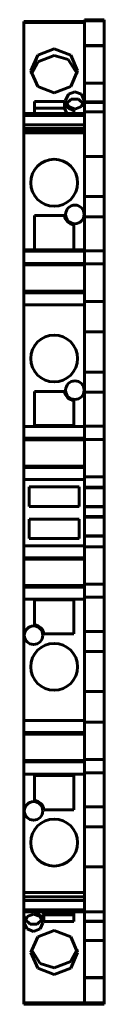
# Model space of a CAD drawing. Header units: millimetres. Extents: x 28 to 37, y -48 to 53.
import ezdxf

# ---------------------------------------------------------------- set-up
doc = ezdxf.new("R2010")
doc.units = ezdxf.units.MM
doc.linetypes.add('K5LT32768', pattern=[0])
doc.layers.add('Системный слой', color=7, linetype='Continuous')

# ---------------------------------------------------------------- blocks, each defined once
blk = doc.blocks.new('U0')
at = {"layer": 'Системный слой', "color": 150, "linetype": 'K5LT32768', "lineweight": 60, "true_color": 0x0080ff}
for p in [(28.4, 6.89), (28.4, 7.04)]:
    blk.add_line(p, (28.4, 7.04), dxfattribs=at)
blk = doc.blocks.new('U1')
at = {"layer": 'Системный слой', "color": 150, "linetype": 'K5LT32768', "lineweight": 60, "true_color": 0x0080ff}
blk.add_line((28.4, 9.74), (28.4, 9.89), dxfattribs=at)
blk = doc.blocks.new('U2')
at = {"layer": 'Системный слой', "color": 150, "linetype": 'K5LT32768', "lineweight": 60, "true_color": 0x0080ff}
for p, q in [((34.6, -27.84), (34.6, -24.48)), ((34.6, -33.99), (34.6, -29.89))]:
    blk.add_line(p, q, dxfattribs=at)
blk = doc.blocks.new('U3')
at = {"layer": 'Системный слой', "color": 150, "linetype": 'K5LT32768', "lineweight": 60, "true_color": 0x0080ff}
for q in [(28.4, -2.34), (28.4, -2.49)]:
    blk.add_line((28.4, -2.49), q, dxfattribs=at)
blk = doc.blocks.new('U4')
at = {"layer": 'Системный слой', "color": 150, "linetype": 'K5LT32768', "lineweight": 60, "true_color": 0x0080ff}
for p, q in [((34.6, 5.13), (34.6, 5.67)), ((34.6, 4.82), (34.6, 4.87)), ((34.6, 2.87), (34.6, 2.92)), ((34.6, 1.81), (34.6, 1.87)), ((34.6, -0.14), (34.6, -0.09)), ((34.6, -1.12), (34.6, -0.4))]:
    blk.add_line(p, q, dxfattribs=at)
blk = doc.blocks.new('U5')
at = {"layer": 'Системный слой', "color": 150, "linetype": 'K5LT32768', "lineweight": 60, "true_color": 0x0080ff}
blk.add_line((28.4, -5.34), (28.4, -5.19), dxfattribs=at)
blk = doc.blocks.new('U6')
at = {"layer": 'Системный слой', "color": 150, "linetype": 'K5LT32768', "lineweight": 60, "true_color": 0x0080ff}
for p, q in [((29.81, -41.15), (29.1, -42.74)), ((31.5, -40.49), (29.81, -41.15)), ((33.2, -41.15), (31.5, -40.49)), ((33.9, -42.74), (33.2, -41.15)), ((29.1, -42.74), (29.81, -44.34)), ((33.2, -44.34), (33.9, -42.74)), ((29.81, -44.34), (31.5, -45)), ((31.5, -45), (33.2, -44.34))]:
    blk.add_line(p, q, dxfattribs=at)
blk = doc.blocks.new('U7')
at = {"layer": 'Системный слой', "color": 150, "linetype": 'K5LT32768', "lineweight": 60, "true_color": 0x0080ff}
for p, q in [((33.62, 45.36), (32.95, 45.1)), ((34.29, 45.1), (33.62, 45.36)), ((32.95, 45.1), (32.67, 44.47)), ((32.67, 44.47), (32.95, 43.83)), ((34.57, 44.47), (34.29, 45.1)), ((34.29, 43.83), (34.57, 44.47)), ((32.95, 43.83), (33.62, 43.57)), ((33.62, 43.57), (34.29, 43.83))]:
    blk.add_line(p, q, dxfattribs=at)
blk = doc.blocks.new('U8')
at = {"layer": 'Системный слой', "color": 150, "linetype": 'K5LT32768', "lineweight": 60, "true_color": 0x0080ff}
for p, q in [((28.52, -39.36), (29.03, -39.84)), ((29.03, -39.84), (29.76, -39.84)), ((29.76, -39.84), (30.27, -39.36))]:
    blk.add_line(p, q, dxfattribs=at)
blk = doc.blocks.new('U9')
at = {"layer": 'Системный слой', "color": 150, "linetype": 'K5LT32768', "lineweight": 60, "true_color": 0x0080ff}
for p, q in [((28.72, -39.07), (28.44, -39.7)), ((29.39, -38.81), (28.72, -39.07)), ((30.06, -39.07), (29.39, -38.81)), ((30.34, -39.7), (30.06, -39.07)), ((28.44, -39.7), (28.72, -40.33)), ((30.06, -40.33), (30.34, -39.7)), ((28.72, -40.33), (29.39, -40.59)), ((29.39, -40.59), (30.06, -40.33))]:
    blk.add_line(p, q, dxfattribs=at)
blk = doc.blocks.new('U10')
at = {"layer": 'Системный слой', "color": 150, "linetype": 'K5LT32768', "lineweight": 60, "true_color": 0x0080ff}
for p, q in [((31.5, 49.76), (29.81, 49.1)), ((33.2, 49.1), (31.5, 49.76)), ((29.81, 49.1), (29.1, 47.51)), ((33.9, 47.51), (33.2, 49.1)), ((29.1, 47.51), (29.81, 45.91)), ((33.2, 45.91), (33.9, 47.51)), ((29.81, 45.91), (31.5, 45.25)), ((31.5, 45.25), (33.2, 45.91))]:
    blk.add_line(p, q, dxfattribs=at)
blk = doc.blocks.new('U11')
at = {"layer": 'Системный слой', "color": 150, "linetype": 'K5LT32768', "lineweight": 60, "true_color": 0x0080ff}
for p, q in [((29.13, -42.4), (30.08, -43.88)), ((33.2, -43.65), (33.88, -42.4)), ((30.08, -43.88), (31.5, -44.31)), ((31.5, -44.31), (33.2, -43.65))]:
    blk.add_line(p, q, dxfattribs=at)
blk = doc.blocks.new('U12')
at = {"layer": 'Системный слой', "color": 150, "linetype": 'K5LT32768', "lineweight": 60, "true_color": 0x0080ff}
for q in [(28.4, 27.79), (28.4, 27.64)]:
    blk.add_line((28.4, 27.64), q, dxfattribs=at)
blk = doc.blocks.new('U13')
at = {"layer": 'Системный слой', "color": 150, "linetype": 'K5LT32768', "lineweight": 60, "true_color": 0x0080ff}
for q in [(28.4, -20.24), (28.4, -20.39)]:
    blk.add_line((28.4, -20.39), q, dxfattribs=at)
blk = doc.blocks.new('U14')
at = {"layer": 'Системный слой', "color": 150, "linetype": 'K5LT32768', "lineweight": 60, "true_color": 0x0080ff}
blk.add_line((28.4, 24.79), (28.4, 24.94), dxfattribs=at)
blk = doc.blocks.new('U15')
at = {"layer": 'Системный слой', "color": 150, "linetype": 'K5LT32768', "lineweight": 60, "true_color": 0x0080ff}
for p, q in [((34.6, -38.58), (34.6, -39.54)), ((34.6, -41.5), (34.6, -45.31))]:
    blk.add_line(p, q, dxfattribs=at)
blk = doc.blocks.new('U16')
at = {"layer": 'Системный слой', "color": 150, "linetype": 'K5LT32768', "lineweight": 60, "true_color": 0x0080ff}
for p, q in [((34.6, 23.08), (34.6, 23.55)), ((34.6, 16.67), (34.6, 20.77)), ((34.6, 11.12), (34.6, 14.62))]:
    blk.add_line(p, q, dxfattribs=at)
blk = doc.blocks.new('U17')
at = {"layer": 'Системный слой', "color": 150, "linetype": 'K5LT32768', "lineweight": 60, "true_color": 0x0080ff}
blk.add_line((28.4, -23.24), (28.4, -23.09), dxfattribs=at)
blk = doc.blocks.new('U18')
at = {"layer": 'Системный слой', "color": 150, "linetype": 'K5LT32768', "lineweight": 60, "true_color": 0x0080ff}
for p, q in [((33.25, 44.61), (32.74, 44.12)), ((33.98, 44.61), (33.25, 44.61)), ((34.49, 44.12), (33.98, 44.61))]:
    blk.add_line(p, q, dxfattribs=at)
blk = doc.blocks.new('U19')
at = {"layer": 'Системный слой', "color": 150, "linetype": 'K5LT32768', "lineweight": 60, "true_color": 0x0080ff}
for p, q in [((34.6, -9.89), (34.6, -6.57)), ((34.6, -16.03), (34.6, -11.94)), ((34.6, -19.01), (34.6, -18.35))]:
    blk.add_line(p, q, dxfattribs=at)
blk = doc.blocks.new('U20')
at = {"layer": 'Системный слой', "color": 150, "linetype": 'K5LT32768', "lineweight": 60, "true_color": 0x0080ff}
for p, q in [((29.81, 48.42), (29.13, 47.16)), ((31.5, 49.08), (29.81, 48.42)), ((32.92, 48.64), (31.5, 49.08)), ((33.88, 47.16), (32.92, 48.64))]:
    blk.add_line(p, q, dxfattribs=at)

msp = doc.modelspace()

# ---------------------------------------------------------------- linework, layer by layer
at = {"layer": 'Системный слой', "color": 150, "linetype": 'K5LT32768', "lineweight": 60, "true_color": 0x0080ff}
for p, q in [((28.4, 52.54), (34.6, 52.54)), ((28.4, 52.54), (28.4, 52.43)), ((28.4, 52.43), (34.6, 52.43)), ((28.4, 52.43), (28.4, 52.3)), ((28.4, 52.43), (34.6, 52.43)), ((36.6, 52.73), (34.6, 52.73)), ((36.6, 52.73), (34.6, 52.73)), ((34.6, 52.73), (34.6, 52.62)), ((34.6, 52.62), (34.6, 52.43)), ((36.6, 52.62), (34.6, 52.62)), ((34.6, 52.43), (34.6, 50.08)), ((36.6, 52.73), (36.6, 52.62)), ((36.6, 52.62), (36.6, 52.43)), ((36.6, 52.43), (36.6, 50.08)), ((28.4, 52.3), (28.4, 43.12)), ((36.6, 50.08), (34.6, 50.08)), ((34.6, 50.08), (34.6, 50.05)), ((34.6, 50.05), (34.6, 46.23)), ((36.6, 50.05), (34.6, 50.05)), ((36.6, 50.08), (36.6, 50.05)), ((36.6, 50.05), (36.6, 46.23)), ((34.6, 46.23), (34.6, 44.31)), ((36.6, 46.23), (34.6, 46.23)), ((36.6, 46.23), (36.6, 44.31)), ((29.5, 44.35), (29.5, 43.12)), ((32.55, 44.35), (29.5, 44.35)), ((32.55, 43.66), (32.55, 44.35)), ((32.55, 43.66), (29.5, 43.66)), ((32.81, 43.12), (32.55, 43.66)), ((33.5, 43.12), (33.5, 43.47)), ((36.6, 44.31), (34.6, 44.31)), ((34.6, 44.31), (34.6, 44.27)), ((34.6, 44.27), (34.6, 43.31)), ((36.6, 44.27), (34.6, 44.27)), ((36.6, 44.31), (36.6, 44.27)), ((36.6, 44.27), (36.6, 43.31)), ((28.4, 43.12), (28.4, 43.12)), ((28.4, 43.12), (34.6, 43.12)), ((28.4, 43.12), (28.4, 43.11)), ((28.4, 43.12), (34.6, 43.12)), ((28.4, 43.11), (28.4, 42.93)), ((28.4, 42.93), (28.4, 41.97)), ((28.4, 42.93), (34.6, 42.93)), ((34.6, 43.31), (34.6, 43.31)), ((34.6, 43.31), (34.6, 43.3)), ((36.6, 43.31), (34.6, 43.31)), ((34.6, 43.3), (34.6, 43.1)), ((34.6, 43.1), (34.6, 41.79)), ((36.6, 43.31), (36.6, 43.3)), ((36.6, 43.31), (36.6, 43.31)), ((36.6, 43.3), (36.6, 43.1)), ((36.6, 43.1), (36.6, 41.79)), ((28.4, 41.97), (28.4, 41.59)), ((28.4, 41.97), (34.6, 41.97)), ((28.4, 41.59), (28.4, 41.32)), ((28.4, 41.59), (34.6, 41.59)), ((34.6, 41.79), (34.6, 41.5)), ((34.6, 41.5), (34.6, 41.21)), ((36.6, 41.79), (36.6, 41.5)), ((36.6, 41.5), (36.6, 41.21)), ((28.4, 41.32), (28.4, 41.14)), ((28.4, 41.32), (34.6, 41.32)), ((28.4, 41.14), (28.4, 29.17)), ((28.4, 41.14), (34.6, 41.14)), ((34.6, 41.21), (34.6, 38.72)), ((36.6, 41.21), (36.6, 38.72)), ((34.6, 38.72), (34.6, 34.62)), ((36.6, 38.72), (34.6, 38.72)), ((36.6, 38.72), (36.6, 34.62)), ((34.6, 34.62), (34.6, 32.57)), ((36.6, 34.62), (34.6, 34.62)), ((36.6, 34.62), (34.6, 34.62)), ((36.6, 34.62), (36.6, 32.57)), ((32.55, 32.68), (29.5, 32.68)), ((29.5, 32.68), (29.5, 29.18)), ((32.55, 32.68), (29.5, 32.68)), ((36.6, 32.57), (34.6, 32.57)), ((34.6, 32.57), (34.6, 29.07)), ((36.6, 32.57), (36.6, 29.07)), ((33.5, 29.18), (33.5, 31.74)), ((34.6, 29.17), (28.4, 29.17)), ((34.6, 29.17), (28.4, 29.17)), ((28.4, 29.17), (28.4, 29.03)), ((34.6, 29.03), (28.4, 29.03)), ((28.4, 27.79), (28.4, 29.03)), ((29.5, 29.18), (33.5, 29.18)), ((34.6, 29.07), (34.6, 29.17)), ((36.6, 29.07), (34.6, 29.07)), ((36.6, 29.07), (34.6, 29.07)), ((34.6, 29.07), (34.6, 28.69)), ((34.6, 28.69), (34.6, 28.55)), ((34.6, 28.55), (34.6, 27.73)), ((36.6, 29.07), (36.6, 28.69)), ((36.6, 28.69), (36.6, 28.55)), ((36.6, 28.55), (36.6, 27.73)), ((28.4, 27.79), (34.6, 27.79)), ((28.4, 27.64), (34.6, 27.64)), ((28.4, 27.64), (34.6, 27.64)), ((28.4, 27.34), (28.4, 27.64)), ((28.4, 25.24), (28.4, 27.34)), ((36.6, 27.73), (34.6, 27.73)), ((34.6, 27.73), (34.6, 24.64)), ((36.6, 27.73), (36.6, 23.9)), ((28.4, 24.94), (28.4, 25.24)), ((28.4, 24.94), (34.6, 24.94)), ((28.4, 24.94), (34.6, 24.94)), ((28.4, 24.79), (34.6, 24.79)), ((28.4, 23.55), (28.4, 24.79)), ((34.6, 23.55), (34.6, 24.64)), ((28.4, 23.55), (28.4, 11.11)), ((28.4, 23.55), (34.6, 23.55)), ((36.6, 23.9), (34.6, 23.9)), ((36.6, 23.9), (36.6, 23.08)), ((34.6, 23.08), (34.6, 22.94)), ((34.6, 22.94), (34.6, 20.77)), ((36.6, 23.08), (36.6, 22.94)), ((36.6, 22.94), (36.6, 20.77)), ((36.6, 20.77), (34.6, 20.77)), ((34.6, 20.77), (34.6, 16.67)), ((36.6, 20.77), (36.6, 16.67)), ((36.6, 16.67), (34.6, 16.67)), ((34.6, 16.67), (34.6, 14.62)), ((36.6, 16.67), (34.6, 16.67)), ((36.6, 16.67), (36.6, 14.62)), ((32.55, 14.69), (29.5, 14.69)), ((29.5, 14.69), (29.5, 11.19)), ((36.6, 14.62), (34.6, 14.62)), ((34.6, 14.62), (34.6, 11.12)), ((36.6, 14.62), (36.6, 11.12)), ((33.5, 11.19), (33.5, 13.75)), ((34.6, 11.11), (28.4, 11.11)), ((28.4, 9.89), (28.4, 11.11)), ((29.5, 11.19), (33.5, 11.19)), ((29.5, 11.19), (33.5, 11.19)), ((34.6, 11.12), (34.6, 10.74)), ((36.6, 11.12), (34.6, 11.12)), ((36.6, 11.12), (34.6, 11.12)), ((36.6, 11.12), (36.6, 10.74)), ((34.6, 10.74), (34.6, 10.6)), ((34.6, 10.6), (34.6, 9.78)), ((36.6, 10.74), (36.6, 10.6)), ((36.6, 10.6), (36.6, 9.78)), ((28.4, 9.89), (34.6, 9.89)), ((28.4, 9.44), (28.4, 9.74)), ((28.4, 9.74), (34.6, 9.74)), ((28.4, 9.74), (34.6, 9.74)), ((28.4, 7.34), (28.4, 9.44)), ((34.6, 9.78), (34.6, 6.74)), ((36.6, 9.78), (34.6, 9.78)), ((36.6, 9.78), (36.6, 5.95)), ((28.4, 7.04), (28.4, 7.34)), ((28.4, 7.04), (34.6, 7.04)), ((28.4, 7.04), (34.6, 7.04)), ((28.4, 5.67), (28.4, 6.89)), ((28.4, 6.89), (34.6, 6.89)), ((34.6, 5.67), (34.6, 6.74)), ((28.4, 5.67), (34.6, 5.67)), ((28.4, 5.67), (28.4, -1.12)), ((36.6, 5.95), (34.6, 5.95)), ((34.6, 5.13), (34.6, 4.99)), ((36.6, 5.95), (36.6, 5.13)), ((36.6, 5.13), (36.6, 4.99)), ((28.95, 4.92), (28.95, 2.92)), ((34.06, 4.92), (28.95, 4.92)), ((34.06, 2.92), (34.06, 4.92)), ((34.6, 4.99), (34.6, 4.87)), ((34.6, 4.87), (34.6, 4.82)), ((36.6, 4.87), (34.6, 4.87)), ((36.6, 4.82), (34.6, 4.82)), ((34.6, 4.82), (34.6, 2.92)), ((36.6, 4.82), (34.6, 4.82)), ((36.6, 4.99), (36.6, 4.87)), ((36.6, 4.87), (36.6, 4.82)), ((36.6, 4.82), (36.6, 2.92)), ((28.95, 2.92), (34.06, 2.92)), ((28.95, 2.92), (34.06, 2.92)), ((36.6, 2.92), (34.6, 2.92)), ((34.6, 2.92), (34.6, 2.87)), ((36.6, 2.87), (34.6, 2.87)), ((36.6, 2.87), (34.6, 2.87)), ((34.6, 2.87), (34.6, 1.87)), ((36.6, 2.92), (36.6, 2.87)), ((36.6, 2.87), (36.6, 1.87)), ((28.95, 1.62), (28.95, -0.38)), ((34.06, 1.62), (28.95, 1.62)), ((34.06, -0.38), (34.06, 1.62)), ((36.6, 1.87), (34.6, 1.87)), ((34.6, 1.87), (34.6, 1.81)), ((36.6, 1.81), (34.6, 1.81)), ((34.6, 1.81), (34.6, -0.09)), ((36.6, 1.81), (34.6, 1.81)), ((36.6, 1.87), (36.6, 1.81)), ((36.6, 1.81), (36.6, -0.09)), ((28.95, -0.38), (34.06, -0.38)), ((28.95, -0.38), (34.06, -0.38)), ((36.6, -0.09), (34.6, -0.09)), ((34.6, -0.09), (34.6, -0.14)), ((34.6, -0.14), (34.6, -0.26)), ((36.6, -0.14), (34.6, -0.14)), ((36.6, -0.14), (34.6, -0.14)), ((34.6, -0.26), (34.6, -0.4)), ((36.6, -0.09), (36.6, -0.14)), ((36.6, -0.14), (36.6, -0.26)), ((36.6, -0.26), (36.6, -0.4)), ((36.6, -0.4), (36.6, -1.22)), ((34.6, -1.12), (28.4, -1.12)), ((28.4, -2.34), (28.4, -1.12)), ((34.6, -2.19), (34.6, -1.12)), ((36.6, -1.22), (34.6, -1.22)), ((36.6, -1.22), (36.6, -5.05)), ((28.4, -2.34), (34.6, -2.34)), ((28.4, -2.49), (34.6, -2.49)), ((28.4, -2.79), (28.4, -2.49)), ((28.4, -2.49), (34.6, -2.49)), ((28.4, -4.89), (28.4, -2.79)), ((34.6, -2.19), (34.6, -5.05)), ((28.4, -5.19), (28.4, -4.89)), ((28.4, -5.19), (34.6, -5.19)), ((28.4, -5.19), (34.6, -5.19)), ((28.4, -5.34), (34.6, -5.34)), ((28.4, -6.57), (28.4, -5.34)), ((36.6, -5.05), (34.6, -5.05)), ((34.6, -5.05), (34.6, -5.87)), ((34.6, -5.87), (34.6, -6.01)), ((34.6, -6.01), (34.6, -6.39)), ((36.6, -5.05), (36.6, -5.87)), ((36.6, -5.87), (36.6, -6.01)), ((36.6, -6.01), (36.6, -6.39)), ((28.4, -6.57), (28.4, -19.01)), ((28.4, -6.57), (34.6, -6.57)), ((33.5, -6.64), (29.5, -6.64)), ((29.5, -6.64), (29.5, -9.2)), ((33.5, -10.14), (33.5, -6.64)), ((36.6, -6.39), (34.6, -6.39)), ((34.6, -6.39), (34.6, -9.89)), ((36.6, -6.39), (36.6, -9.89)), ((34.6, -9.89), (34.6, -11.94)), ((36.6, -9.89), (34.6, -9.89)), ((36.6, -9.89), (34.6, -9.89)), ((36.6, -9.89), (36.6, -11.94)), ((30.45, -10.14), (33.5, -10.14)), ((30.45, -10.14), (33.5, -10.14)), ((34.6, -11.94), (34.6, -16.03)), ((36.6, -11.94), (34.6, -11.94)), ((36.6, -11.94), (36.6, -16.03)), ((36.6, -16.03), (34.6, -16.03)), ((36.6, -16.03), (34.6, -16.03)), ((34.6, -16.03), (34.6, -18.21)), ((36.6, -16.03), (36.6, -18.21)), ((28.4, -20.24), (28.4, -19.01)), ((34.6, -19.01), (28.4, -19.01)), ((34.6, -18.21), (34.6, -18.35)), ((34.6, -20.09), (34.6, -19.01)), ((36.6, -18.21), (36.6, -18.35)), ((36.6, -18.35), (36.6, -19.17)), ((36.6, -19.17), (34.6, -19.17)), ((34.6, -20.09), (34.6, -23)), ((36.6, -19.17), (36.6, -23)), ((28.4, -20.24), (34.6, -20.24)), ((28.4, -20.39), (34.6, -20.39)), ((28.4, -20.69), (28.4, -20.39)), ((28.4, -20.39), (34.6, -20.39)), ((28.4, -22.79), (28.4, -20.69)), ((28.4, -23.09), (28.4, -22.79)), ((28.4, -23.09), (34.6, -23.09)), ((28.4, -23.09), (34.6, -23.09)), ((36.6, -23), (34.6, -23)), ((34.6, -23), (34.6, -23.82)), ((36.6, -23), (36.6, -23.82)), ((28.4, -23.24), (34.6, -23.24)), ((28.4, -24.48), (28.4, -23.24)), ((34.6, -23.82), (34.6, -23.96)), ((34.6, -23.96), (34.6, -24.34)), ((36.6, -23.82), (36.6, -23.96)), ((36.6, -23.96), (36.6, -24.34)), ((28.4, -24.48), (34.6, -24.48)), ((28.4, -24.48), (28.4, -36.59)), ((33.5, -24.63), (29.5, -24.63)), ((29.5, -24.63), (29.5, -27.19)), ((33.5, -24.63), (29.5, -24.63)), ((33.5, -28.13), (33.5, -24.63)), ((36.6, -24.34), (34.6, -24.34)), ((34.6, -24.34), (34.6, -27.84)), ((36.6, -24.34), (36.6, -27.84)), ((30.45, -28.13), (33.5, -28.13)), ((36.6, -27.84), (34.6, -27.84)), ((36.6, -27.84), (34.6, -27.84)), ((34.6, -27.84), (34.6, -29.89)), ((36.6, -27.84), (36.6, -29.89)), ((34.6, -29.89), (34.6, -33.99)), ((36.6, -29.89), (34.6, -29.89)), ((36.6, -29.89), (36.6, -33.99)), ((36.6, -33.99), (34.6, -33.99)), ((36.6, -33.99), (34.6, -33.99)), ((34.6, -33.99), (34.6, -36.48)), ((36.6, -33.99), (36.6, -36.48)), ((28.4, -36.59), (34.6, -36.59)), ((28.4, -36.59), (28.4, -36.77)), ((28.4, -36.77), (28.4, -37.04)), ((28.4, -37.04), (34.6, -37.04)), ((28.4, -37.04), (28.4, -37.42)), ((34.6, -36.48), (34.6, -36.77)), ((34.6, -36.77), (34.6, -37.06)), ((34.6, -37.06), (34.6, -38.37)), ((36.6, -36.48), (36.6, -36.77)), ((36.6, -36.77), (36.6, -37.06)), ((36.6, -37.06), (36.6, -38.37)), ((28.4, -37.42), (28.4, -38.38)), ((28.4, -37.42), (34.6, -37.42)), ((28.4, -38.38), (34.6, -38.38)), ((28.4, -38.38), (28.4, -38.57)), ((28.4, -38.57), (34.6, -38.57)), ((28.4, -38.57), (34.6, -38.57)), ((28.4, -38.57), (28.4, -46.66)), ((28.4, -38.57), (28.4, -38.57)), ((29.5, -38.57), (29.5, -38.7)), ((30.35, -38.57), (30.45, -38.9)), ((30.45, -38.9), (33.5, -38.9)), ((30.45, -38.9), (30.45, -39.58)), ((33.5, -39.58), (33.5, -38.57)), ((34.6, -38.37), (34.6, -38.56)), ((34.6, -38.56), (34.6, -38.58)), ((36.6, -38.58), (34.6, -38.58)), ((36.6, -38.37), (36.6, -38.56)), ((36.6, -38.56), (36.6, -38.58)), ((36.6, -38.58), (36.6, -39.54)), ((30.45, -39.58), (33.5, -39.58)), ((36.6, -39.54), (34.6, -39.54)), ((34.6, -39.54), (34.6, -39.57)), ((34.6, -39.57), (34.6, -41.5)), ((36.6, -39.57), (34.6, -39.57)), ((36.6, -39.54), (36.6, -39.57)), ((36.6, -39.57), (36.6, -41.5)), ((36.6, -41.5), (34.6, -41.5)), ((36.6, -41.5), (36.6, -45.31)), ((36.6, -45.31), (34.6, -45.31)), ((34.6, -45.31), (34.6, -45.35)), ((36.6, -45.35), (34.6, -45.35)), ((34.6, -45.35), (34.6, -47.69)), ((36.6, -45.31), (36.6, -45.35)), ((36.6, -45.35), (36.6, -47.69)), ((28.4, -46.66), (28.4, -47.88)), ((28.4, -47.88), (34.6, -47.88)), ((28.4, -47.88), (28.4, -48.04)), ((28.4, -47.88), (34.6, -47.88)), ((28.4, -48.04), (34.6, -48.04)), ((28.4, -48.04), (34.6, -48.04)), ((28.4, -48.04), (28.4, -48.04)), ((28.4, -48.04), (34.6, -48.04)), ((34.6, -47.69), (34.6, -47.89)), ((34.6, -47.89), (34.6, -48.04)), ((36.6, -47.89), (34.6, -47.89)), ((36.6, -48.04), (34.6, -48.04)), ((36.6, -47.69), (36.6, -47.89)), ((36.6, -47.89), (36.6, -48.04))]:
    msp.add_line(p, q, dxfattribs=at)
for centre, radius in [((31.5, 36.04), 2.4), ((33.62, 32.8), 0.95), ((31.5, 18.05), 2.4), ((33.62, 14.81), 0.95), ((29.39, -10.27), 0.95), ((31.5, -13.5), 2.4), ((29.39, -28.25), 0.95), ((31.5, -31.49), 2.4)]:
    msp.add_circle(centre, radius, dxfattribs=at)
for centre, start, end in [((33.62, 32.8), 186.6737, 263.9831), ((33.62, 14.81), 186.6737, 263.9831), ((29.39, -10.27), 6.6737, 83.9831), ((29.39, -28.25), 6.6737, 83.9831)]:
    msp.add_arc(centre, 1.07, start, end, dxfattribs=at)
for centre, major_axis in [((33.62, 44.47), (1.07, 0)), ((29.39, -39.7), (-1.07, 0))]:
    msp.add_ellipse(centre, major_axis=major_axis, ratio=0.939693, start_param=3.25807, end_param=4.607375, dxfattribs=at)

# ---------------------------------------------------------------- block references
at = {"layer": 'Системный слой'}
for name in ['U10', 'U20', 'U7', 'U18', 'U12', 'U14', 'U16', 'U1', 'U0', 'U4', 'U3', 'U5', 'U19', 'U13', 'U17', 'U2', 'U9', 'U15', 'U8', 'U6', 'U11']:
    msp.add_blockref(name, (0, 0), dxfattribs=at)

doc.saveas('drawing.dxf')
